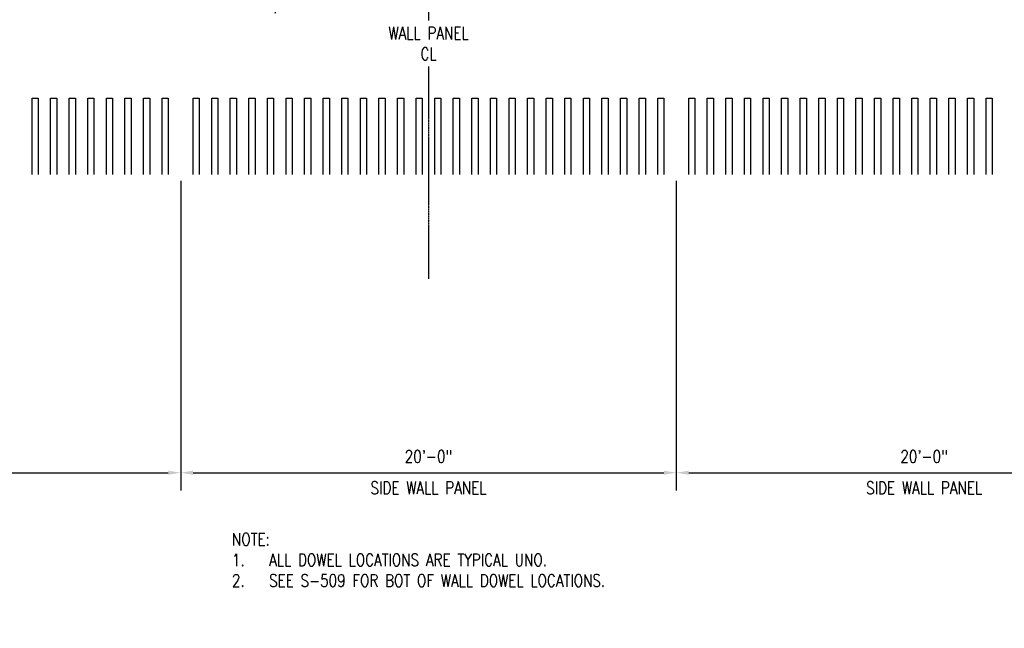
# Model space of a CAD drawing. Header units: inches. Extents: x -3652 to 3886, y -220 to 417.
# Tile 12 of 42: x 252 to 729, y -220 to 75. Entities that reach past the tile are written whole.
import ezdxf
from ezdxf import colors
from ezdxf.entities.mleader import LeaderData, LeaderLine
from ezdxf.math import Vec2, Vec3

# ---------------------------------------------------------------- set-up
doc = ezdxf.new("R2010")
doc.units = ezdxf.units.IN
doc.header["$MEASUREMENT"] = 0
doc.linetypes.add('CENTER2', pattern=[1.125, 0.75, -0.125, 0.125, -0.125])
doc.layers.get('Defpoints').update_dxf_attribs({"color": 243})
for name, color, linetype in [('S-ANNO-CNTR', 1, 'CENTER2'), ('S-ANNO-DIMS', 1, 'Continuous'), ('S-ANNO-TEXT', 2, 'Continuous')]:
    doc.layers.add(name, color=color, linetype=linetype)
doc.styles.add('Annotative', font='romans.shx', dxfattribs={"width": 0.8, "height": 0.125})
doc.dimstyles.new('Annotative', dxfattribs={"dimscale": 0, "dimtxt": 0.125, "dimasz": 0.125, "dimexe": 0.179688, "dimexo": 0.0625, "dimgap": 0.09, "dimtad": 1, "dimdec": 3, "dimzin": 3, "dimdsep": 46, "dimlunit": 4, "dimtxsty": 'Annotative', "dimcen": 0.09, "dimclrt": 2, "dimazin": 2, "dimtfac": 1, "dimtdec": 3, "dimtmove": 1, "dimatfit": 3, "dimfxl": 1, "dimtfill": 1, "dimfrac": 2, "dimtolj": 1, "dimtzin": 0, "dimarcsym": 0})

# ---------------------------------------------------------------- blocks, each defined once
blk = doc.blocks.new('*D13')
at = {"layer": 'Defpoints', "color": 0, "transparency": 16777216}
for p in [(570, 0), (810, 0), (810, -144.3)]:
    blk.add_point(p, dxfattribs=at)
at = {"layer": 'S-ANNO-DIMS', "color": 0, "lineweight": -2, "transparency": 16777216}
for p, q in [((570, -3), (570, -152.93)), ((810, -3), (810, -152.93)), ((576, -144.3), (804, -144.3))]:
    blk.add_line(p, q, dxfattribs=at)
at = {"layer": 'S-ANNO-DIMS', "color": 0, "transparency": 16777216}
for points in [[(576, -143.3), (576, -145.3), (570, -144.3)], [(804, -143.3), (804, -145.3), (810, -144.3)]]:
    blk.add_solid(points, dxfattribs=at)
at = {"layer": 'S-ANNO-DIMS', "color": 2, "transparency": 16777216, "insert": (690, -136.41), "char_height": 6, "attachment_point": 5, "style": 'Annotative', "bg_fill": 3, "box_fill_scale": 1.25, "bg_fill_color": 256, "bg_fill_true_color": 13158600, "bg_fill_transparency": 0}
blk.add_mtext('\\A1;20\'-0"', dxfattribs=at)
at = {"layer": 'S-ANNO-DIMS', "color": 2, "transparency": 16777216, "insert": (690, -151.62), "char_height": 6, "attachment_point": 5, "style": 'Annotative', "bg_fill": 3, "box_fill_scale": 1.25, "bg_fill_color": 256, "bg_fill_true_color": 13158600, "bg_fill_transparency": 0}
blk.add_mtext('\\A1;SIDE WALL PANEL', dxfattribs=at)
blk = doc.blocks.new('*D14')
at = {"layer": 'Defpoints', "color": 0, "transparency": 16777216}
for p in [(330, 0), (570, 0), (570, -144.3)]:
    blk.add_point(p, dxfattribs=at)
at = {"layer": 'S-ANNO-DIMS', "color": 0, "lineweight": -2, "transparency": 16777216}
for p, q in [((330, -3), (330, -152.93)), ((570, -3), (570, -152.93)), ((336, -144.3), (564, -144.3))]:
    blk.add_line(p, q, dxfattribs=at)
at = {"layer": 'S-ANNO-DIMS', "color": 0, "transparency": 16777216}
for points in [[(336, -143.3), (336, -145.3), (330, -144.3)], [(564, -143.3), (564, -145.3), (570, -144.3)]]:
    blk.add_solid(points, dxfattribs=at)
at = {"layer": 'S-ANNO-DIMS', "color": 2, "transparency": 16777216, "insert": (450, -136.41), "char_height": 6, "attachment_point": 5, "style": 'Annotative', "bg_fill": 3, "box_fill_scale": 1.25, "bg_fill_color": 256, "bg_fill_true_color": 13158600, "bg_fill_transparency": 0}
blk.add_mtext('\\A1;20\'-0"', dxfattribs=at)
at = {"layer": 'S-ANNO-DIMS', "color": 2, "transparency": 16777216, "insert": (450, -151.62), "char_height": 6, "attachment_point": 5, "style": 'Annotative', "bg_fill": 3, "box_fill_scale": 1.25, "bg_fill_color": 256, "bg_fill_true_color": 13158600, "bg_fill_transparency": 0}
blk.add_mtext('\\A1;SIDE WALL PANEL', dxfattribs=at)
blk = doc.blocks.new('*D15')
at = {"layer": 'Defpoints', "color": 0, "transparency": 16777216}
for p in [(72, 0), (330, 0), (330, -144.3)]:
    blk.add_point(p, dxfattribs=at)
at = {"layer": 'S-ANNO-DIMS', "color": 0, "lineweight": -2, "transparency": 16777216}
for p, q in [((72, -3), (72, -152.93)), ((330, -3), (330, -152.93)), ((78, -144.3), (324, -144.3))]:
    blk.add_line(p, q, dxfattribs=at)
at = {"layer": 'S-ANNO-DIMS', "color": 0, "transparency": 16777216}
for points in [[(78, -143.3), (78, -145.3), (72, -144.3)], [(324, -143.3), (324, -145.3), (330, -144.3)]]:
    blk.add_solid(points, dxfattribs=at)
at = {"layer": 'S-ANNO-DIMS', "color": 2, "transparency": 16777216, "insert": (201, -136.41), "char_height": 6, "attachment_point": 5, "style": 'Annotative', "bg_fill": 3, "box_fill_scale": 1.25, "bg_fill_color": 256, "bg_fill_true_color": 13158600, "bg_fill_transparency": 0}
blk.add_mtext('\\A1;21\'-6"', dxfattribs=at)
at = {"layer": 'S-ANNO-DIMS', "color": 2, "transparency": 16777216, "insert": (201, -151.62), "char_height": 6, "attachment_point": 5, "style": 'Annotative', "bg_fill": 3, "box_fill_scale": 1.25, "bg_fill_color": 256, "bg_fill_true_color": 13158600, "bg_fill_transparency": 0}
blk.add_mtext('\\A1;SIDE WALL PANEL', dxfattribs=at)

msp = doc.modelspace()

# ---------------------------------------------------------------- texts
at = {"layer": 'S-ANNO-TEXT', "color": 2, "insert": (354.82044, -173.48965), "char_height": 6, "attachment_point": 1, "style": 'Annotative'}
msp.add_mtext('NOTE:\\P\\pxi-3,l3,t3;1.^IALL DOWEL LOCATIONS ARE TYPICAL UNO.\\P2.^ISEE S-509 FOR BOT OF WALL DOWEL LOCATIONS.', dxfattribs=at)

# ---------------------------------------------------------------- dimensions: what is measured, and where the dimension line sits
at = {"layer": 'S-ANNO-DIMS'}
dim = msp.add_linear_dim(base=(810, -144.30405), p1=(570, 0), p2=(810, 0), text='<>\\XSIDE WALL PANEL', dimstyle='Annotative', override={"dimpost": '\\X'}, dxfattribs=at)
dim.commit()
dim.dimension.update_dxf_attribs({"geometry": '*D13', "text_midpoint": (690, -144.30405)})

# ---------------------------------------------------------------- leaders
at = {"layer": 'S-ANNO-TEXT'}
ml = msp.add_multileader_mtext('Standard', dxfattribs=at)
ml.set_content('RETAINING WALL\\PBEYOND', color=2, style='Annotative')
ml.set_leader_properties(color=1)
ml.build(insert=Vec2(0, 0))
ml.multileader.update_dxf_attribs({"dogleg_length": 0.125, "arrow_head_size": 8.64, "scale": 48})
ctx = ml.context
ctx.base_point, ctx.scale, ctx.char_height, ctx.arrow_head_size, ctx.landing_gap_size, ctx.plane_origin = Vec3(110.16675, 66.72201), 48, 6, 8.64, 4.32, Vec3(81.6352, 40.55864)
notes = []
notes.append((ctx, [(0, (1, 1, 0), (104.16675, 66.72201), (1, 0), 6, [(0, [(48, 32.24763)], 0, [])])]))
ctx.mtext.insert, ctx.mtext.width, ctx.mtext.flow_direction = Vec3(114.48675, 69.72201), 78.5730219, 5
for ctx, leaders in notes:
    for number, flags, end, landing, length, lines in leaders:
        leader = LeaderData()
        leader.index, (leader.has_last_leader_line, leader.has_dogleg_vector, leader.attachment_direction) = number, flags
        leader.last_leader_point, leader.dogleg_vector, leader.dogleg_length = Vec3(end), Vec3(landing), length
        for number, points, colour, breaks in lines:
            line = LeaderLine()
            line.index, line.vertices, line.color, line.breaks = number, Vec3.list(points), colors.encode_raw_color(colour), breaks
            leader.lines.append(line)
        ctx.leaders.append(leader)

# ---------------------------------------------------------------- next in the draw order: linework, layer by layer
at = {"layer": 'Defpoints'}
for points in [[(576, 0), (576, 37), (579, 37), (579, 0)], [(585, 0), (585, 37), (588, 37), (588, 0)], [(594, 0), (594, 37), (597, 37), (597, 0)], [(603, 0), (603, 37), (606, 37), (606, 0)], [(612, 0), (612, 37), (615, 37), (615, 0)], [(621, 0), (621, 37), (624, 37), (624, 0)], [(630, 0), (630, 37), (633, 37), (633, 0)], [(639, 0), (639, 37), (642, 37), (642, 0)], [(648, 0), (648, 37), (651, 37), (651, 0)], [(657, 0), (657, 37), (660, 37), (660, 0)], [(666, 0), (666, 37), (669, 37), (669, 0)], [(675, 0), (675, 37), (678, 37), (678, 0)], [(684, 0), (684, 37), (687, 37), (687, 0)], [(693, 0), (693, 37), (696, 37), (696, 0)], [(702, 0), (702, 37), (705, 37), (705, 0)], [(711, 0), (711, 37), (714, 37), (714, 0)], [(720, 0), (720, 37), (723, 37), (723, 0)]]:
    msp.add_lwpolyline(points, dxfattribs=at)

# ---------------------------------------------------------------- next in the draw order: dimensions: what is measured, and where the dimension line sits
at = {"layer": 'S-ANNO-DIMS'}
dim = msp.add_linear_dim(base=(570, -144.30405), p1=(330, 0), p2=(570, 0), text='<>\\XSIDE WALL PANEL', dimstyle='Annotative', override={"dimpost": '\\X'}, dxfattribs=at)
dim.commit()
dim.dimension.update_dxf_attribs({"geometry": '*D14', "text_midpoint": (450, -144.30405)})

# ---------------------------------------------------------------- next in the draw order: linework, layer by layer
at = {"layer": 'Defpoints'}
for points in [[(336, 0), (336, 37), (339, 37), (339, 0)], [(345, 0), (345, 37), (348, 37), (348, 0)], [(354, 0), (354, 37), (357, 37), (357, 0)], [(363, 0), (363, 37), (366, 37), (366, 0)], [(372, 0), (372, 37), (375, 37), (375, 0)], [(381, 0), (381, 37), (384, 37), (384, 0)], [(390, 0), (390, 37), (393, 37), (393, 0)], [(399, 0), (399, 37), (402, 37), (402, 0)], [(408, 0), (408, 37), (411, 37), (411, 0)], [(417, 0), (417, 37), (420, 37), (420, 0)], [(426, 0), (426, 37), (429, 37), (429, 0)], [(435, 0), (435, 37), (438, 37), (438, 0)], [(444, 0), (444, 37), (447, 37), (447, 0)], [(453, 0), (453, 37), (456, 37), (456, 0)], [(462, 0), (462, 37), (465, 37), (465, 0)], [(471, 0), (471, 37), (474, 37), (474, 0)], [(480, 0), (480, 37), (483, 37), (483, 0)], [(489, 0), (489, 37), (492, 37), (492, 0)], [(498, 0), (498, 37), (501, 37), (501, 0)], [(507, 0), (507, 37), (510, 37), (510, 0)], [(516, 0), (516, 37), (519, 37), (519, 0)], [(525, 0), (525, 37), (528, 37), (528, 0)], [(534, 0), (534, 37), (537, 37), (537, 0)], [(543, 0), (543, 37), (546, 37), (546, 0)], [(552, 0), (552, 37), (555, 37), (555, 0)], [(561, 0), (561, 37), (564, 37), (564, 0)]]:
    msp.add_lwpolyline(points, dxfattribs=at)

# ---------------------------------------------------------------- next in the draw order: dimensions: what is measured, and where the dimension line sits
at = {"layer": 'S-ANNO-DIMS'}
dim = msp.add_linear_dim(base=(330, -144.30405), p1=(72, 0), p2=(330, 0), text='<>\\XSIDE WALL PANEL', dimstyle='Annotative', override={"dimpost": '\\X'}, dxfattribs=at)
dim.commit()
dim.dimension.update_dxf_attribs({"geometry": '*D15', "text_midpoint": (201, -144.30405)})

# ---------------------------------------------------------------- next in the draw order: leaders
at = {"layer": 'S-ANNO-TEXT'}
ml = msp.add_multileader_mtext('Standard', dxfattribs=at)
ml.set_content('8" PERFORATED FOUNDATION DRAIN', color=2, style='Annotative')
ml.set_leader_properties(color=1)
ml.build(insert=Vec2(0, 0))
ml.multileader.update_dxf_attribs({"dogleg_length": 0.125, "arrow_head_size": 8.64, "scale": 48})
ctx = ml.context
ctx.base_point, ctx.scale, ctx.char_height, ctx.arrow_head_size, ctx.landing_gap_size, ctx.plane_origin = Vec3(1112.9771, 47.19576), 48, 6, 8.64, 4.32, Vec3(1067.84273, 6.83572)
ctx.text_align_type = 2
notes = []
notes.append((ctx, [(1, (1, 1, 0), (1203.37945, 47.19576), (-1, 0), 14.56236, [(0, [(1178.62165, -17.9051)], 0, [])])]))
ctx.mtext.insert, ctx.mtext.width, ctx.mtext.alignment, ctx.mtext.flow_direction = Vec3(1184.4971, 50.19576), 71.5055757, 3, 5
for ctx, leaders in notes:
    for number, flags, end, landing, length, lines in leaders:
        leader = LeaderData()
        leader.index, (leader.has_last_leader_line, leader.has_dogleg_vector, leader.attachment_direction) = number, flags
        leader.last_leader_point, leader.dogleg_vector, leader.dogleg_length = Vec3(end), Vec3(landing), length
        for number, points, colour, breaks in lines:
            line = LeaderLine()
            line.index, line.vertices, line.color, line.breaks = number, Vec3.list(points), colors.encode_raw_color(colour), breaks
            leader.lines.append(line)
        ctx.leaders.append(leader)

# ---------------------------------------------------------------- next in the draw order: leaders
ml = msp.add_multileader_mtext('Standard', dxfattribs=at)
ml.set_content('6" PERFORATED FOUNDATION DRAIN', color=2, style='Annotative')
ml.set_leader_properties(color=1)
ml.build(insert=Vec2(0, 0))
ml.multileader.update_dxf_attribs({"dogleg_length": 0.125, "arrow_head_size": 8.64, "scale": 48})
ctx = ml.context
ctx.base_point, ctx.scale, ctx.char_height, ctx.arrow_head_size, ctx.landing_gap_size, ctx.plane_origin = Vec3(923.59515, 68.19053), 48, 6, 8.64, 4.32, Vec3(878.46078, 6.83572)
ctx.text_align_type = 2
notes = []
notes.append((ctx, [(1, (1, 1, 0), (1013.9975, 68.19053), (-1, 0), 14.56236, [(0, [(1070.76203, 9.839)], 0, [])])]))
ctx.mtext.insert, ctx.mtext.width, ctx.mtext.alignment, ctx.mtext.flow_direction = Vec3(995.11515, 71.19053), 71.5055757, 3, 5
ctx.mtext.has_bg_fill, ctx.mtext.bg_color, ctx.mtext.bg_scale_factor, ctx.mtext.bg_transparency, ctx.mtext.use_window_bg_color = 1, -1027028792, 1.5, 0, 1
for ctx, leaders in notes:
    for number, flags, end, landing, length, lines in leaders:
        leader = LeaderData()
        leader.index, (leader.has_last_leader_line, leader.has_dogleg_vector, leader.attachment_direction) = number, flags
        leader.last_leader_point, leader.dogleg_vector, leader.dogleg_length = Vec3(end), Vec3(landing), length
        for number, points, colour, breaks in lines:
            line = LeaderLine()
            line.index, line.vertices, line.color, line.breaks = number, Vec3.list(points), colors.encode_raw_color(colour), breaks
            leader.lines.append(line)
        ctx.leaders.append(leader)

# ---------------------------------------------------------------- next in the draw order: linework, layer by layer
at = {"layer": 'Defpoints'}
for points in [[(258, 0), (258, 37), (261, 37), (261, 0)], [(267, 0), (267, 37), (270, 37), (270, 0)], [(276, 0), (276, 37), (279, 37), (279, 0)], [(285, 0), (285, 37), (288, 37), (288, 0)], [(294, 0), (294, 37), (297, 37), (297, 0)], [(303, 0), (303, 37), (306, 37), (306, 0)], [(312, 0), (312, 37), (315, 37), (315, 0)], [(321, 0), (321, 37), (324, 37), (324, 0)]]:
    msp.add_lwpolyline(points, dxfattribs=at)
at = {"layer": 'S-ANNO-CNTR'}
msp.add_line((450, 244.537), (450, -50.537), dxfattribs=at)

# ---------------------------------------------------------------- next in the draw order: leaders
at = {"layer": 'S-ANNO-TEXT'}
ml = msp.add_multileader_mtext('Standard', dxfattribs=at)
ml.set_content('ROOF & WALL PANEL\\PDOWEL TUBES, TYP', color=2, style='Annotative')
ml.set_leader_properties(color=1)
ml.build(insert=Vec2(0, 0))
ml.multileader.update_dxf_attribs({"dogleg_length": 0.125, "arrow_head_size": 8.64, "scale": 48})
ctx = ml.context
ctx.base_point, ctx.scale, ctx.char_height, ctx.arrow_head_size, ctx.landing_gap_size, ctx.plane_origin = Vec3(646.16983, 120.79549), 48, 6, 8.64, 4.32, Vec3(788.85491, 17.3098)
ctx.text_align_type = 2
notes = []
notes.append((ctx, [(0, (1, 1, 0), (738.52412, 120.79549), (-1, 0), 6, [(0, [(751.5625, 143)], 0, [])])]))
ctx.mtext.insert, ctx.mtext.alignment, ctx.mtext.flow_direction = Vec3(728.20412, 124.36692), 3, 5
ml = msp.add_multileader_mtext('Standard', dxfattribs=at)
ml.set_content('JOINT TO DOWEL\\PTUBE C/C. TYP', color=2, style='Annotative')
ml.set_leader_properties(color=1)
ml.build(insert=Vec2(0, 0))
ml.multileader.update_dxf_attribs({"dogleg_length": 0.125, "arrow_head_size": 8.64, "scale": 48})
ctx = ml.context
ctx.base_point, ctx.scale, ctx.char_height, ctx.arrow_head_size, ctx.landing_gap_size, ctx.plane_origin = Vec3(335.9483, 91.87836), 48, 6, 8.64, 4.32, Vec3(476.7825, 17.3098)
ctx.text_align_type = 2
notes.append((ctx, [(0, (1, 1, 0), (410.93116, 91.87836), (-1, 0), 6, [(0, [(418.13438, 112.82908)], 0, [])])]))
ctx.mtext.insert, ctx.mtext.alignment, ctx.mtext.flow_direction = Vec3(400.61116, 95.87836), 3, 5
for ctx, leaders in notes:
    for number, flags, end, landing, length, lines in leaders:
        leader = LeaderData()
        leader.index, (leader.has_last_leader_line, leader.has_dogleg_vector, leader.attachment_direction) = number, flags
        leader.last_leader_point, leader.dogleg_vector, leader.dogleg_length = Vec3(end), Vec3(landing), length
        for number, points, colour, breaks in lines:
            line = LeaderLine()
            line.index, line.vertices, line.color, line.breaks = number, Vec3.list(points), colors.encode_raw_color(colour), breaks
            leader.lines.append(line)
        ctx.leaders.append(leader)

# ---------------------------------------------------------------- next in the draw order: texts
at = {"layer": 'S-ANNO-TEXT', "color": 2, "insert": (450, 63.42606), "char_height": 6, "width": 46.3808017, "attachment_point": 5, "style": 'Annotative', "bg_fill": 3, "box_fill_scale": 1.5, "bg_fill_color": 256, "bg_fill_transparency": 0}
msp.add_mtext('WALL PANEL\\PCL', dxfattribs=at)

doc.saveas('drawing.dxf')
